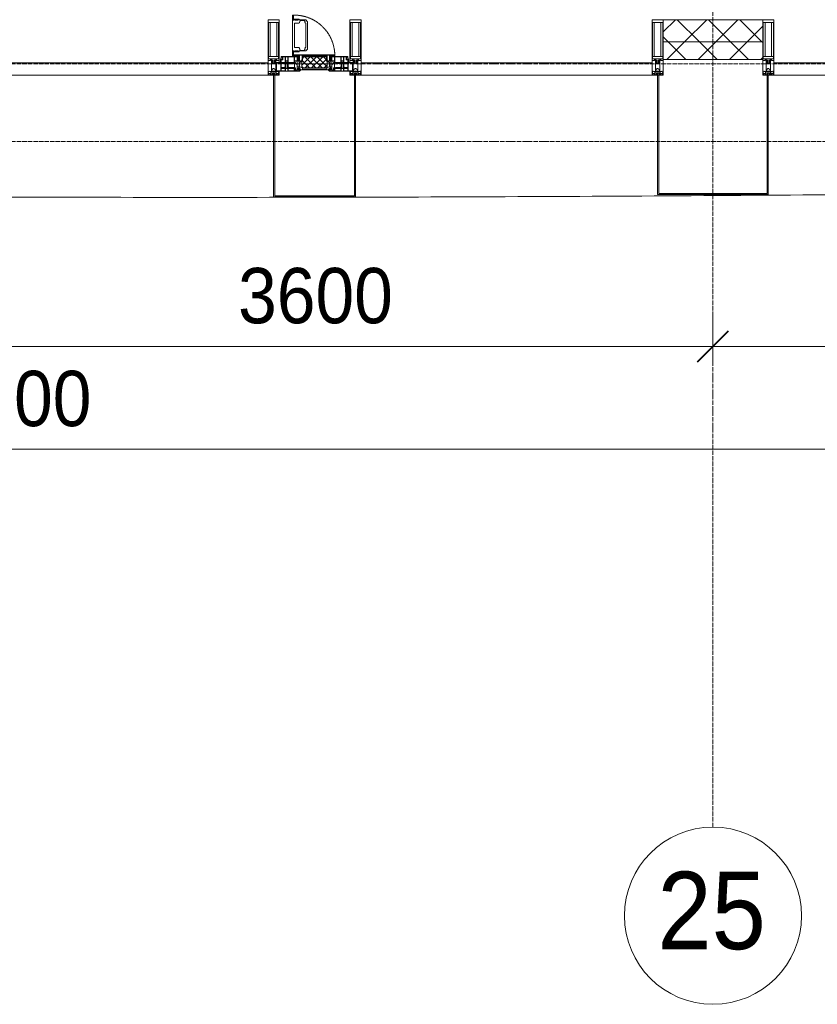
# Model space of a CAD drawing. Header units: millimetres. Extents: x 5617 to 109486, y 7718 to 230949.
# Tile 18 of 55: x 51198 to 54802, y 55653 to 60100. Entities that reach past the tile are written whole.
import ezdxf

# ---------------------------------------------------------------- set-up
doc = ezdxf.new("R2010")
doc.units = ezdxf.units.MM
for name, pattern in [('-D1-02х01', [3, 2, -1]), ('ADSK_Линия сетки', [25, 20, -2.5, 0, -2.5]), ('Линия сетки', [25, 20, -2.5, 0, -2.5])]:
    doc.linetypes.add(name, pattern=pattern)
for name, color, linetype, lineweight in [('Импосты витража', 7, 'Continuous', 18), ('Колонны', 7, 'Continuous', 18), ('Окна', 7, 'Continuous', 18), ('Оси', 7, 'Continuous', 9), ('Панели витража', 7, 'Continuous', 18), ('Размеры', 7, 'Continuous', 9), ('Размеры-100', 7, 'Continuous', 9), ('Стены разрез', 7, 'Continuous', 40), ('Стены штриховка', 7, 'Continuous', 40), ('Форма', 7, 'Continuous', 18), ('Формообразующий элемент-перекрытие', 7, 'Continuous', 18), ('Элементы узлов', 7, 'Continuous', 18)]:
    doc.layers.add(name, color=color, linetype=linetype, lineweight=lineweight)
doc.styles.add('Arial', font='arial.ttf', dxfattribs={"width": 0.9, "height": 250})
doc.styles.add('Arial_1', font='arial.ttf', dxfattribs={"width": 0.9, "height": 350})
doc.dimstyles.new('Основной_2_5_мм', dxfattribs={"dimscale": 304.8, "dimtxt": 255.06485, "dimasz": 0.463911, "dimexe": 0.492126, "dimexo": 0.492126, "dimgap": 0.098425, "dimtad": 1, "dimdec": 0, "dimdsep": 46, "dimtxsty": 'Arial', "dimblk1": 'OBLIQUE', "dimblk2": 'OBLIQUE', "dimsah": 1, "dimcen": 0.09, "dimdle": 0.492126, "dimazin": 2, "dimtfac": 1, "dimtdec": 4, "dimtix": 1, "dimtmove": 0, "dimatfit": 3, "dimfxl": 1, "dimtvp": 1, "dimtolj": 1, "dimtzin": 0, "dimlwd": 20, "dimlwe": 20, "dimarcsym": 2})
pattern_1 = [(45, (0, 0), (-70.71068, 70.71068), []), (135, (0, 0), (-70.71068, -70.71068), [])]

# ---------------------------------------------------------------- blocks, each defined once
blk = doc.blocks.new('System Panel - A_PAN_Glass-6437755-МКСС_K3_L23__76_050_')
at = {"layer": 'Панели витража', "color": 254, "lineweight": 5, "true_color": 0xcccccc}
for p, q in [((657.5, 0), (-657.5, 0)), ((-657.5, 0), (-657.5, -55)), ((657.5, -55), (657.5, 0)), ((-657.5, -55), (657.5, -55))]:
    blk.add_line(p, q, dxfattribs=at)
blk = doc.blocks.new('A_PAN_Створка - 383мм 7_1-V43-МКСС_K3_L23__76_050_')
at = {"layer": 'Панели витража', "lineweight": 5, "true_color": 0xcccccc}
h = blk.add_hatch(dxfattribs=at)
h.set_pattern_fill('FP_12', color=254, style=0, pattern_type=2)
h.set_pattern_definition([(225, (98950, 59850), (14.1421356, -14.1421356), []), (315, (98950, 59850), (14.1421356, 14.1421356), [])])
h.paths.add_polyline_path([(-54.5, -31.8), (-54.9, -34.1), (-57.2, -36.4), (-57.2, -60.8), (-54.6, -63.4), (-53.6, -82.7), (54.6, -81.8), (54.6, -63.4), (57.2, -60.8), (57.2, -36.4), (54.9, -34.1), (54.5, -31.8)])
at = {"layer": 'Окна', "color": 254, "lineweight": 5, "true_color": 0xcccccc}
for p, q in [((-67.9, -17), (-171, -17)), ((-171, -17), (-171, -57)), ((-171, -18.5), (-153.5, -18.5)), ((-153.5, -18.5), (-152, -20)), ((-152, -20), (-152, -73.5)), ((-150.5, -17), (-150.5, -29.4)), ((-132.4, -18.6), (-150.5, -18.6)), ((-150.5, -29.4), (-132.4, -29.4)), ((-150.5, -33.6), (-150.5, -68)), ((-136.3, -33.6), (-150.5, -33.6)), ((-137.2, -31), (-135.8, -35)), ((-132.5, -31), (-137.2, -31)), ((-132.1, -36.8), (-135.8, -35)), ((-132.5, -31.9), (-133.4, -33.7)), ((-133.4, -33.7), (-130.1, -35.3)), ((-132.5, -31.9), (-132.5, -31)), ((-132.4, -29.4), (-132.4, -18.6)), ((-132.1, -49), (-132.1, -36.8)), ((-131, -18.2), (-131, -29.5)), ((-120.8, -18.2), (-131, -18.2)), ((-131, -29.5), (-120.8, -29.5)), ((-131, -30.9), (-131, -33)), ((-120.8, -30.9), (-131, -30.9)), ((-129.4, -34.6), (-131, -33)), ((-130.1, -35.3), (-129.4, -34.6)), ((-130.1, -35.3), (-130.1, -50.4)), ((-122.4, -34.6), (-120.8, -33)), ((-121.7, -35.3), (-122.4, -34.6)), ((-118.4, -33.7), (-121.7, -35.3)), ((-121.7, -35.3), (-121.7, -50.4)), ((-120.8, -18.2), (-120.8, -29.5)), ((-120.8, -30.9), (-120.8, -33)), ((-119.7, -36.8), (-115.9, -35)), ((-119.7, -49), (-119.7, -36.8)), ((-119.3, -18.6), (-92.5, -18.6)), ((-119.3, -29.4), (-119.3, -18.6)), ((-92.5, -29.4), (-119.3, -29.4)), ((-119.3, -31), (-114.6, -31)), ((-119.3, -31.9), (-119.3, -31)), ((-119.3, -31.9), (-118.4, -33.7)), ((-114.6, -31), (-115.9, -35)), ((-94.1, -33.5), (-115.4, -33.5)), ((-89.9, -35.1), (-94.1, -33.5)), ((-92.5, -18.6), (-92.5, -29.4)), ((-90.8, -18.5), (-90.8, -29.4)), ((-87.3, -18.5), (-90.8, -18.5)), ((-90.8, -29.4), (-85.9, -29.4)), ((-89.9, -32.5), (-89.9, -35.1)), ((-85.9, -32.5), (-89.9, -32.5)), ((-89.9, -35.1), (-89.9, -50.9)), ((-87.3, -20.4), (-87.3, -18.5)), ((-87.3, -20.4), (-87.3, -21.9)), ((-84.8, -20.4), (-87.3, -20.4)), ((-87.3, -21.9), (-85.9, -21.9)), ((-85.9, -18.2), (-85.9, -20.4)), ((-75.9, -18.2), (-85.9, -18.2)), ((-85.9, -21.9), (-85.9, -29.4)), ((-85.9, -29.4), (-85.9, -32.5)), ((-83.4, -20.4), (-84.8, -20.4)), ((-70, -33.8), (-83.4, -20.4)), ((-78, -84), (-78, -23.5)), ((-78, -23.5), (-67.9, -23.5)), ((-78, -36.8), (-70, -36.8)), ((-78, -45.6), (-78, -36.8)), ((-75.9, -21.5), (-75.9, -18.2)), ((-75.9, -21.5), (-75.9, -23.5)), ((-74.9, -21.5), (-75.9, -21.5)), ((-75.9, -23.5), (-73, -23.5)), ((-74.9, -17.9), (-74.9, -21.5)), ((-68.9, -17.9), (-74.9, -17.9)), ((-67.2, -29.3), (-73, -23.5)), ((-61.4, -23.5), (-70, -32.1)), ((-70, -32.1), (-70, -62.5)), ((-70, -36.8), (-70, -33.8)), ((-68.9, -21.5), (-68.9, -17.9)), ((-67.9, -21.5), (-68.9, -21.5)), ((-61.4, -23.5), (-67.9, -17)), ((-67.9, -17), (-67.9, -23.5)), ((-67.9, -21.5), (-67.9, -23.5)), ((-67.9, -23.5), (-64.6, -26.8)), ((-67.9, -23.5), (-64.6, -26.8)), ((-64.6, -26.8), (-67.2, -29.3)), ((-64.6, -26.8), (-61.4, -23.5)), ((61.4, -23.5), (-61.4, -23.5)), ((67.9, -17), (61.4, -23.5)), ((70, -32.1), (61.4, -23.5)), ((61.4, -23.5), (64.6, -26.8)), ((67.9, -23.5), (64.6, -26.8)), ((64.6, -26.8), (67.9, -23.5)), ((64.6, -26.8), (67.2, -29.3)), ((67.2, -29.3), (73, -23.5)), ((67.9, -23.5), (67.9, -17)), ((171, -17), (67.9, -17)), ((67.9, -21.5), (67.9, -23.5)), ((67.9, -21.5), (68.9, -21.5)), ((67.9, -23.5), (78, -23.5)), ((68.9, -17.9), (74.9, -17.9)), ((68.9, -21.5), (68.9, -17.9)), ((70, -33.8), (83.4, -20.4)), ((70, -62.5), (70, -32.1)), ((70, -36.8), (70, -33.8)), ((78, -36.8), (70, -36.8)), ((75.9, -23.5), (73, -23.5)), ((74.9, -17.9), (74.9, -21.5)), ((74.9, -21.5), (75.9, -21.5)), ((75.9, -18.2), (85.9, -18.2)), ((75.9, -21.5), (75.9, -18.2)), ((75.9, -21.5), (75.9, -23.5)), ((78, -23.5), (78, -84)), ((78, -45.6), (78, -36.8)), ((83.4, -20.4), (84.8, -20.4)), ((84.8, -20.4), (87.3, -20.4)), ((85.9, -18.2), (85.9, -20.4)), ((85.9, -21.9), (85.9, -29.4)), ((87.3, -21.9), (85.9, -21.9)), ((85.9, -29.4), (85.9, -32.5)), ((90.8, -29.4), (85.9, -29.4)), ((85.9, -32.5), (89.9, -32.5)), ((87.3, -18.5), (90.8, -18.5)), ((87.3, -20.4), (87.3, -18.5)), ((87.3, -20.4), (87.3, -21.9)), ((89.9, -32.5), (89.9, -35.1)), ((89.9, -35.1), (94.1, -33.5)), ((89.9, -35.1), (89.9, -50.9)), ((90.8, -18.5), (90.8, -29.4)), ((92.5, -18.6), (92.5, -29.4)), ((119.3, -18.6), (92.5, -18.6)), ((92.5, -29.4), (119.3, -29.4)), ((94.1, -33.5), (115.4, -33.5)), ((114.6, -31), (115.9, -35)), ((119.3, -31), (114.6, -31)), ((119.7, -36.8), (115.9, -35)), ((119.3, -31.9), (118.4, -33.7)), ((118.4, -33.7), (121.7, -35.3)), ((119.3, -29.4), (119.3, -18.6)), ((119.3, -31.9), (119.3, -31)), ((119.7, -49), (119.7, -36.8)), ((120.8, -18.2), (120.8, -29.5)), ((120.8, -18.2), (131, -18.2)), ((131, -29.5), (120.8, -29.5)), ((120.8, -30.9), (120.8, -33)), ((120.8, -30.9), (131, -30.9)), ((122.4, -34.6), (120.8, -33)), ((121.7, -35.3), (122.4, -34.6)), ((121.7, -35.3), (121.7, -50.4)), ((129.4, -34.6), (131, -33)), ((130.1, -35.3), (129.4, -34.6)), ((133.4, -33.7), (130.1, -35.3)), ((130.1, -35.3), (130.1, -50.4)), ((131, -18.2), (131, -29.5)), ((131, -30.9), (131, -33)), ((132.1, -36.8), (135.8, -35)), ((132.1, -49), (132.1, -36.8)), ((132.4, -18.6), (150.5, -18.6)), ((132.4, -29.4), (132.4, -18.6)), ((150.5, -29.4), (132.4, -29.4)), ((132.5, -31), (137.2, -31)), ((132.5, -31.9), (132.5, -31)), ((132.5, -31.9), (133.4, -33.7)), ((137.2, -31), (135.8, -35)), ((136.3, -33.6), (150.5, -33.6)), ((150.5, -17), (150.5, -29.4)), ((150.5, -33.6), (150.5, -68)), ((153.5, -18.5), (152, -20)), ((152, -20), (152, -73.5)), ((171, -18.5), (153.5, -18.5)), ((171, -57), (171, -17)), ((-171, -55.5), (-152, -55.5)), ((-171, -57), (-156, -57)), ((-153, -60), (-153, -73.5)), ((-153, -73.5), (-150, -73.5)), ((-136.4, -52.4), (-150.5, -52.4)), ((-150.5, -56.6), (-132.4, -56.6)), ((-150.5, -68), (-143.5, -68)), ((-150.5, -69.5), (-150.5, -73.5)), ((-145, -69.5), (-150.5, -69.5)), ((-150, -73.5), (-150, -84)), ((-150, -84), (-78, -84)), ((-148.5, -81), (-148.5, -82.5)), ((-143.5, -81), (-148.5, -81)), ((-148.5, -82.5), (-132.4, -82.5)), ((-145, -69.5), (-145, -79.5)), ((-143.5, -68), (-143.5, -81)), ((-137.2, -54.8), (-135.8, -50.8)), ((-132.5, -54.8), (-137.2, -54.8)), ((-132.1, -49), (-135.8, -50.8)), ((-133.4, -52), (-130.1, -50.4)), ((-132.5, -53.8), (-133.4, -52)), ((-132.5, -53.8), (-132.5, -54.8)), ((-132.4, -56.6), (-132.4, -82.5)), ((-129.4, -51.1), (-131, -52.7)), ((-131, -55.1), (-131, -52.7)), ((-120.8, -55.1), (-131, -55.1)), ((-131, -56.5), (-131, -62.6)), ((-131, -56.5), (-120.8, -56.5)), ((-120.8, -62.6), (-131, -62.6)), ((-131, -64.6), (-120.8, -64.6)), ((-131, -82.5), (-131, -64.6)), ((-131, -82.5), (-120.8, -82.5)), ((-130.1, -50.4), (-129.4, -51.1)), ((-121.7, -50.4), (-122.4, -51.1)), ((-122.4, -51.1), (-120.8, -52.7)), ((-118.4, -52), (-121.7, -50.4)), ((-120.8, -55.1), (-120.8, -52.7)), ((-120.8, -56.5), (-120.8, -62.6)), ((-120.8, -82.5), (-120.8, -64.6)), ((-119.7, -49), (-115.9, -50.8)), ((-119.3, -53.8), (-118.4, -52)), ((-119.3, -53.8), (-119.3, -54.8)), ((-119.3, -54.8), (-114.6, -54.8)), ((-119.3, -56.6), (-119.3, -82.5)), ((-92.5, -56.6), (-119.3, -56.6)), ((-119.3, -82.5), (-92.5, -82.5)), ((-114.6, -54.8), (-115.9, -50.8)), ((-94.1, -52.5), (-115.3, -52.5)), ((-89.9, -50.9), (-94.1, -52.5)), ((-92.5, -56.6), (-92.5, -82.5)), ((-73.9, -87.5), (-91.5, -87.5)), ((-91.5, -87.5), (-91.5, -92)), ((-90.8, -56.6), (-85.9, -56.6)), ((-90.8, -62.7), (-90.8, -56.6)), ((-80.4, -62.7), (-90.8, -62.7)), ((-90.8, -64.6), (-90.8, -82.5)), ((-80.1, -64.6), (-90.8, -64.6)), ((-90.8, -82.5), (-79.5, -82.5)), ((-89.9, -52.2), (-89.9, -50.9)), ((-89.9, -52.2), (-88.6, -53.5)), ((-85.9, -53.5), (-88.6, -53.5)), ((-85.9, -53.5), (-78, -45.6)), ((-85.9, -56.6), (-85.9, -53.5)), ((-78, -84), (-85, -84)), ((-85, -84), (-85, -87.5)), ((-85, -87.5), (-78, -87.5)), ((-80.4, -61.1), (-80.4, -62.7)), ((-78, -61.1), (-80.4, -61.1)), ((-80.1, -66.1), (-80.1, -64.6)), ((-78, -66.1), (-80.1, -66.1)), ((-79.5, -80.6), (-78, -80.6)), ((-79.5, -82.5), (-79.5, -80.6)), ((-78, -66.1), (-78, -61.1)), ((-78, -87.5), (-78, -84)), ((-70, -62.5), (-73.9, -62.5)), ((-73.9, -62.5), (-73.9, -87.5)), ((73.9, -62.5), (70, -62.5)), ((73.9, -87.5), (73.9, -62.5)), ((91.5, -87.5), (73.9, -87.5)), ((85.9, -53.5), (78, -45.6)), ((78, -61.1), (80.4, -61.1)), ((78, -66.1), (78, -61.1)), ((78, -66.1), (80.1, -66.1)), ((79.5, -80.6), (78, -80.6)), ((78, -87.5), (78, -84)), ((78, -84), (85, -84)), ((78, -84), (150, -84)), ((85, -87.5), (78, -87.5)), ((79.5, -82.5), (79.5, -80.6)), ((90.8, -82.5), (79.5, -82.5)), ((80.1, -64.6), (90.8, -64.6)), ((80.1, -66.1), (80.1, -64.6)), ((80.4, -61.1), (80.4, -62.7)), ((80.4, -62.7), (90.8, -62.7)), ((85, -84), (85, -87.5)), ((85.9, -53.5), (88.6, -53.5)), ((85.9, -56.6), (85.9, -53.5)), ((90.8, -56.6), (85.9, -56.6)), ((89.9, -52.2), (88.6, -53.5)), ((89.9, -50.9), (94.1, -52.5)), ((89.9, -52.2), (89.9, -50.9)), ((90.8, -62.7), (90.8, -56.6)), ((90.8, -64.6), (90.8, -82.5)), ((91.5, -92), (91.5, -87.5)), ((92.5, -56.6), (119.3, -56.6)), ((92.5, -56.6), (92.5, -82.5)), ((119.3, -82.5), (92.5, -82.5)), ((94.1, -52.5), (115.3, -52.5)), ((114.6, -54.8), (115.9, -50.8)), ((119.3, -54.8), (114.6, -54.8)), ((119.7, -49), (115.9, -50.8)), ((118.4, -52), (121.7, -50.4)), ((119.3, -53.8), (118.4, -52)), ((119.3, -53.8), (119.3, -54.8)), ((119.3, -56.6), (119.3, -82.5)), ((122.4, -51.1), (120.8, -52.7)), ((120.8, -55.1), (120.8, -52.7)), ((120.8, -55.1), (131, -55.1)), ((120.8, -56.5), (120.8, -62.6)), ((131, -56.5), (120.8, -56.5)), ((120.8, -62.6), (131, -62.6)), ((120.8, -82.5), (120.8, -64.6)), ((131, -64.6), (120.8, -64.6)), ((131, -82.5), (120.8, -82.5)), ((121.7, -50.4), (122.4, -51.1)), ((130.1, -50.4), (129.4, -51.1)), ((129.4, -51.1), (131, -52.7)), ((133.4, -52), (130.1, -50.4)), ((131, -55.1), (131, -52.7)), ((131, -56.5), (131, -62.6)), ((131, -82.5), (131, -64.6)), ((132.1, -49), (135.8, -50.8)), ((150.5, -56.6), (132.4, -56.6)), ((132.4, -56.6), (132.4, -82.5)), ((148.5, -82.5), (132.4, -82.5)), ((132.5, -53.8), (133.4, -52)), ((132.5, -53.8), (132.5, -54.8)), ((132.5, -54.8), (137.2, -54.8)), ((137.2, -54.8), (135.8, -50.8)), ((136.4, -52.4), (150.5, -52.4)), ((143.5, -68), (143.5, -81)), ((150.5, -68), (143.5, -68)), ((143.5, -81), (148.5, -81)), ((145, -69.5), (150.5, -69.5)), ((145, -69.5), (145, -79.5)), ((148.5, -81), (148.5, -82.5)), ((150, -84), (150, -73.5)), ((150, -73.5), (153, -73.5)), ((150.5, -69.5), (150.5, -73.5)), ((171, -55.5), (152, -55.5)), ((153, -73.5), (153, -60)), ((156, -57), (171, -57)), ((-91.5, -92), (91.5, -92))]:
    blk.add_line(p, q, dxfattribs=at)
at = {"layer": 'Окна', "color": 7, "lineweight": 5, "true_color": 0xf4f4f4}
for p, q in [((95.1, -87.5), (95.1, -105.1)), ((99.6, -87.5), (95.1, -87.5)), ((99.6, -270.5), (99.6, -87.5)), ((39.7, -109), (31.1, -117.6)), ((31.1, -117.6), (31.1, -240.4)), ((41.4, -123.8), (39.1, -124.2)), ((39.1, -179), (39.1, -124.2)), ((70.1, -109), (39.7, -109)), ((41.4, -123.8), (43.5, -121.7)), ((45, -113.3), (42.3, -118.2)), ((42.3, -118.2), (43.5, -121.7)), ((45.9, -111.2), (45, -113.3)), ((63.3, -111.2), (45.9, -111.2)), ((64.1, -113), (63.3, -111.2)), ((64.1, -113), (66.7, -117)), ((66.7, -117), (68.6, -118.3)), ((68.6, -118.3), (68.6, -121.6)), ((68.6, -121.6), (71.1, -124.1)), ((70.1, -105.1), (70.1, -109)), ((95.1, -105.1), (70.1, -105.1)), ((71.1, -124.1), (89.5, -124.1)), ((74.1, -109.6), (74.1, -105.1)), ((89.1, -109.6), (74.1, -109.6)), ((89.1, -105.1), (89.1, -109.6)), ((89.5, -124.1), (90.6, -125.2)), ((90.6, -125.2), (90.6, -232.8)), ((93.1, -109.6), (93.1, -105.1)), ((97.9, -109.6), (93.1, -109.6)), ((97.9, -95.6), (95.1, -95.6)), ((97.9, -95.6), (97.9, -109.6)), ((39.1, -179), (39.1, -233.8)), ((39.7, -249), (31.1, -240.4)), ((41.4, -234.2), (39.1, -233.8)), ((70.1, -249), (39.7, -249)), ((41.4, -234.2), (43.5, -236.3)), ((42.3, -239.8), (43.5, -236.3)), ((45, -244.7), (42.3, -239.8)), ((45.9, -246.8), (45, -244.7)), ((63.3, -246.8), (45.9, -246.8)), ((64.1, -245), (63.3, -246.8)), ((64.1, -245), (66.7, -241)), ((66.7, -241), (68.6, -239.7)), ((68.6, -236.4), (71.1, -233.9)), ((68.6, -239.7), (68.6, -236.4)), ((70.1, -252.9), (70.1, -249)), ((95.1, -252.9), (70.1, -252.9)), ((71.1, -233.9), (89.5, -233.9)), ((74.1, -248.4), (74.1, -252.9)), ((89.1, -248.4), (74.1, -248.4)), ((89.1, -252.9), (89.1, -248.4)), ((89.5, -233.9), (90.6, -232.8)), ((93.1, -248.4), (93.1, -252.9)), ((97.9, -248.4), (93.1, -248.4)), ((95.1, -270.5), (95.1, -252.9)), ((97.9, -262.4), (95.1, -262.4)), ((97.9, -262.4), (97.9, -248.4)), ((99.6, -270.5), (95.1, -270.5))]:
    blk.add_line(p, q, dxfattribs=at)
at = {"layer": 'Окна', "color": 254, "lineweight": 5, "true_color": 0xcccccc}
for centre, start, end in [((-156, -60), 0, 90), ((156, -60), 90, 180)]:
    blk.add_arc(centre, 3, start, end, dxfattribs=at)
at = {"layer": 'Окна', "color": 254, "linetype": '-D1-02х01', "lineweight": 5, "true_color": 0xcccccc}
blk.add_arc((91.4, -87.5), 183, 181.4091, 271.1445, dxfattribs=at)
at = {"layer": 'Элементы узлов', "color": 254, "lineweight": 5, "true_color": 0xcccccc}
for p, q in [((-70, -32.1), (-61.4, -23.5)), ((-70, -62.5), (-70, -32.1)), ((-67.8, -38.3), (-65.7, -37.4)), ((-67.8, -55.7), (-67.8, -38.3)), ((-65.7, -37.4), (-60.8, -34.7)), ((61.4, -23.5), (-61.4, -23.5)), ((-60.8, -34.7), (-57.3, -35.9)), ((-55.2, -33.8), (-57.3, -35.9)), ((-54.9, -34.1), (-57.2, -36.4)), ((-57.2, -36.4), (-57.2, -60.8)), ((-55.2, -33.8), (-54.8, -31.5)), ((-54.9, -25.8), (-53.9, -24.8)), ((-54.9, -29.5), (-54.9, -25.8)), ((-53.9, -30.5), (-54.9, -29.5)), ((-54.5, -31.8), (-54.9, -34.1)), ((0, -31.5), (-54.8, -31.5)), ((54.5, -31.8), (-54.5, -31.8)), ((-53.9, -24.8), (53.9, -24.8)), ((53.9, -30.5), (-53.9, -30.5)), ((0, -31.5), (54.8, -31.5)), ((54.9, -25.8), (53.9, -24.8)), ((53.9, -30.5), (54.9, -29.5)), ((54.9, -34.1), (54.5, -31.8)), ((55.2, -33.8), (54.8, -31.5)), ((54.9, -29.5), (54.9, -25.8)), ((57.2, -36.4), (54.9, -34.1)), ((55.2, -33.8), (57.3, -35.9)), ((57.2, -60.8), (57.2, -36.4)), ((60.8, -34.7), (57.3, -35.9)), ((65.7, -37.4), (60.8, -34.7)), ((70, -32.1), (61.4, -23.5)), ((67.8, -38.3), (65.7, -37.4)), ((67.8, -55.7), (67.8, -38.3)), ((70, -62.5), (70, -32.1)), ((-91.5, -87.5), (-73.9, -87.5)), ((-91.5, -92), (-91.5, -87.5)), ((-83.4, -90.3), (-83.4, -87.5)), ((-73.9, -62.5), (-70, -62.5)), ((-73.9, -87.5), (-73.9, -62.5)), ((-69.4, -66.5), (-73.9, -66.5)), ((-73.9, -81.5), (-69.4, -81.5)), ((-69.4, -85.5), (-73.9, -85.5)), ((-69.4, -81.5), (-69.4, -66.5)), ((-69.4, -90.3), (-69.4, -85.5)), ((-61.7, -62.5), (-67.9, -62.5)), ((-67.9, -62.5), (-67.9, -89.3)), ((-66, -56.5), (-67.8, -55.7)), ((-66, -56.5), (-62, -59.1)), ((-62, -59.1), (-60.7, -61)), ((-61.7, -64.9), (-61.7, -62.5)), ((-60.1, -67.7), (-61.7, -64.9)), ((-60.7, -61), (-57.4, -61)), ((-56.4, -67.7), (-60.1, -67.7)), ((-57.4, -61), (-54.9, -63.5)), ((-57.2, -60.8), (-54.6, -63.4)), ((-56.4, -89.4), (-56.4, -67.7)), ((-54.9, -63.5), (-54.9, -81.9)), ((-54.9, -81.9), (-53.8, -83)), ((-54.9, -85.6), (-53.9, -84.6)), ((-54.9, -89.3), (-54.9, -85.6)), ((-54.6, -63.4), (-54.6, -81.8)), ((-54.6, -81.8), (-53.6, -82.7)), ((-53.9, -84.6), (53.9, -84.6)), ((53.8, -83), (-53.8, -83)), ((-53.6, -82.7), (53.6, -82.7)), ((53.6, -82.7), (54.6, -81.8)), ((54.9, -81.9), (53.8, -83)), ((54.9, -85.6), (53.9, -84.6)), ((54.6, -63.4), (57.2, -60.8)), ((54.6, -81.8), (54.6, -63.4)), ((57.4, -61), (54.9, -63.5)), ((54.9, -63.5), (54.9, -81.9)), ((54.9, -89.3), (54.9, -85.6)), ((56.4, -67.7), (60.1, -67.7)), ((56.4, -89.4), (56.4, -67.7)), ((60.7, -61), (57.4, -61)), ((60.1, -67.7), (61.7, -64.9)), ((62, -59.1), (60.7, -61)), ((61.7, -62.5), (67.9, -62.5)), ((61.7, -64.9), (61.7, -62.5)), ((66, -56.5), (62, -59.1)), ((66, -56.5), (67.8, -55.7)), ((67.9, -62.5), (67.9, -89.3)), ((69.4, -66.5), (73.9, -66.5)), ((69.4, -81.5), (69.4, -66.5)), ((73.9, -81.5), (69.4, -81.5)), ((69.4, -85.5), (73.9, -85.5)), ((69.4, -90.3), (69.4, -85.5)), ((73.9, -62.5), (70, -62.5)), ((73.9, -87.5), (73.9, -62.5)), ((91.5, -87.5), (73.9, -87.5)), ((83.4, -90.3), (83.4, -87.5)), ((91.5, -92), (91.5, -87.5)), ((-91.5, -92), (91.5, -92)), ((-83.4, -90.3), (-69.4, -90.3)), ((-67.9, -89.3), (-66.9, -90.3)), ((-66.9, -90.3), (-57.4, -90.3)), ((-57.4, -90.3), (-56.4, -89.4)), ((-53.9, -90.3), (-54.9, -89.3)), ((53.9, -90.3), (-53.9, -90.3)), ((53.9, -90.3), (54.9, -89.3)), ((57.4, -90.3), (56.4, -89.4)), ((66.9, -90.3), (57.4, -90.3)), ((67.9, -89.3), (66.9, -90.3)), ((83.4, -90.3), (69.4, -90.3))]:
    blk.add_line(p, q, dxfattribs=at)
blk = doc.blocks.new('Rectangular Mullion - 50Wx250H-2623690-МКСС_K3_L23__76_050_')
at = {"layer": 'Элементы узлов', "color": 254, "lineweight": 5, "true_color": 0xcccccc}
for p, q in [((-25, 65.2), (-25, 250)), ((-25, 250), (0, 250)), ((-23, 237.3), (0, 237.3)), ((-23, 237.3), (-23, 73.6)), ((-14.9, 84), (-14.9, 237.3)), ((25, 250), (0, 250)), ((23, 237.3), (0, 237.3)), ((14.9, 84), (14.9, 237.3)), ((23, 237.3), (23, 73.6)), ((25, 65.2), (25, 250)), ((-14, 65.2), (-25, 65.2)), ((0, 84), (-23, 84)), ((-0.5, 73.6), (-23, 73.6)), ((-14, 71.3), (-14, 65.2)), ((-10, 71.3), (-14, 71.3)), ((-10, 53), (-10, 71.3)), ((-8.7, 53), (-10, 53)), ((-10, 53), (-10, 17)), ((-8.7, 53), (-7, 54.7)), ((-7, 65.2), (-5.9, 67.3)), ((-7, 65.2), (-7, 54.7)), ((-4.1, 67.3), (-5.9, 67.3)), ((-4.1, 67.3), (-2.9, 65.1)), ((-2.9, 65.1), (-2.9, 54.6)), ((-1.3, 53), (-2.9, 54.6)), ((0, 53), (-1.3, 53)), ((0, 84), (23, 84)), ((0, 53), (1.3, 53)), ((0.5, 73.6), (23, 73.6)), ((1.3, 53), (2.9, 54.6)), ((4.1, 67.3), (2.9, 65.1)), ((2.9, 65.1), (2.9, 54.6)), ((4.1, 67.3), (5.9, 67.3)), ((7, 65.2), (5.9, 67.3)), ((7, 65.2), (7, 54.7)), ((8.7, 53), (7, 54.7)), ((8.7, 53), (10, 53)), ((10, 71.3), (14, 71.3)), ((10, 53), (10, 71.3)), ((10, 53), (10, 17)), ((14, 71.3), (14, 65.2)), ((14, 65.2), (25, 65.2)), ((-23.8, 14.6), (-25, 14.2)), ((-25, 0), (-25, 14.2)), ((-22.3, 17), (-23.8, 17)), ((-23.8, 17), (-23.8, 14.6)), ((-22.5, 10.6), (-23.8, 14.6)), ((-22.5, 10.6), (-23.7, 9.9)), ((-23.7, 1.3), (-23.7, 9.9)), ((-23.7, 1.3), (-11.8, 1.3)), ((-23.2, 10.2), (-22.5, 8)), ((-22.5, 8), (-22.5, 4.5)), ((-21.3, 4.5), (-22.5, 4.5)), ((-22.3, 17), (-22.3, 16)), ((-22.3, 16), (-21.3, 16)), ((-19, 17.6), (-21.3, 16)), ((-21.3, 4.5), (-21.3, 6.5)), ((-21.3, 6.5), (-14.2, 6.5)), ((-18.4, 16.6), (-19, 17.6)), ((-7.4, 16.6), (-18.4, 16.6)), ((-14.2, 6.5), (-14.2, 4.5)), ((-13.2, 4.5), (-14.2, 4.5)), ((-13.2, 4.5), (-12.2, 7.2)), ((-12.7, 7.6), (-11.3, 11.4)), ((-12.7, 7.6), (-11.8, 6.9)), ((-12.2, 9), (-12.2, 14.8)), ((-12.2, 14.8), (0, 14.8)), ((-11.8, 1.3), (-11.8, 6.9)), ((-10.5, 11.2), (-11.3, 11.4)), ((-10.5, 1.5), (-10.5, 11.2)), ((-4.8, 1.5), (-10.5, 1.5)), ((-10, 17), (-7.5, 17)), ((-8.5, 23), (-1.5, 30)), ((-8.5, 18.5), (-8.5, 23)), ((-7.5, 18.5), (-8.5, 18.5)), ((-7.5, 17), (-7.5, 18.5)), ((-7.4, 18), (-7.4, 16.6)), ((-2.6, 18), (-7.4, 18)), ((0, 8), (-4.8, 8)), ((-4.8, 1.5), (-4.8, 8)), ((-2.6, 18), (-2.6, 16.8)), ((-2.6, 16.8), (0, 16.8)), ((-1.5, 30), (0, 30)), ((1.5, 30), (0, 30)), ((2.6, 16.8), (0, 16.8)), ((0, 14.8), (0, 16.8)), ((0, 14.8), (0, 16.8)), ((12.2, 14.8), (0, 14.8)), ((0, 0), (0, 8)), ((0, 8), (4.8, 8)), ((0, 0), (0, 8)), ((8.5, 23), (1.5, 30)), ((2.6, 18), (2.6, 16.8)), ((2.6, 18), (7.4, 18)), ((4.8, 1.5), (4.8, 8)), ((4.8, 1.5), (10.5, 1.5)), ((7.4, 18), (7.4, 16.6)), ((7.4, 16.6), (18.4, 16.6)), ((7.5, 18.5), (8.5, 18.5)), ((7.5, 17), (7.5, 18.5)), ((10, 17), (7.5, 17)), ((8.5, 18.5), (8.5, 23)), ((10.5, 11.2), (11.3, 11.4)), ((10.5, 1.5), (10.5, 11.2)), ((12.7, 7.6), (11.3, 11.4)), ((12.7, 7.6), (11.8, 6.9)), ((11.8, 1.3), (11.8, 6.9)), ((23.7, 1.3), (11.8, 1.3)), ((12.2, 9), (12.2, 14.8)), ((13.2, 4.5), (12.2, 7.2)), ((13.2, 4.5), (14.2, 4.5)), ((21.3, 6.5), (14.2, 6.5)), ((14.2, 6.5), (14.2, 4.5)), ((18.4, 16.6), (19, 17.6)), ((19, 17.6), (21.3, 16)), ((22.3, 16), (21.3, 16)), ((21.3, 4.5), (21.3, 6.5)), ((21.3, 4.5), (22.5, 4.5)), ((22.3, 17), (22.3, 16)), ((22.3, 17), (23.8, 17)), ((22.5, 10.6), (23.8, 14.6)), ((22.5, 10.6), (23.7, 9.9)), ((23.2, 10.2), (22.5, 8)), ((22.5, 8), (22.5, 4.5)), ((23.7, 1.3), (23.7, 9.9)), ((23.8, 17), (23.8, 14.6)), ((23.8, 14.6), (25, 14.2)), ((25, 0), (25, 14.2)), ((-25, 0), (0, 0)), ((25, 0), (0, 0))]:
    blk.add_line(p, q, dxfattribs=at)
for centre, start, end in [((-0.5, 73.1), 360, 90), ((0.5, 73.1), 90, 180)]:
    blk.add_arc(centre, 0.5, start, end, dxfattribs=at)
blk = doc.blocks.new('Rectangular Mullion - R_StandardFrame_50Wx250H-4646277-МКСС_K3_L23__76_050_')
at = {"layer": 'Импосты витража', "color": 254, "lineweight": 5, "true_color": 0xcccccc}
for p, q in [((-25, 0), (-25, 250)), ((-25, 250), (25, 250)), ((25, 250), (25, 0)), ((0, 0), (-25, 0)), ((25, 0), (5, 0))]:
    blk.add_line(p, q, dxfattribs=at)
blk = doc.blocks.new('Rectangular Mullion - R_StandardFrame_50Wx250H-V33-МКСС_K3_L23__76_050_')
at = {"layer": 'Импосты витража', "color": 254, "lineweight": 5, "true_color": 0xcccccc}
for p, q in [((-25, 0), (-25, 250)), ((-25, 250), (25, 250)), ((25, 250), (25, 0)), ((-5, 0), (-25, 0)), ((25, 0), (0, 0))]:
    blk.add_line(p, q, dxfattribs=at)
blk = doc.blocks.new('Rectangular Mullion - R_StandardFrame_50Wx250H-V34-МКСС_K3_L23__76_050_')
at = {"layer": 'Импосты витража', "color": 254, "lineweight": 5, "true_color": 0xcccccc}
for p, q in [((-25, 0), (-25, 250)), ((-25, 250), (25, 250)), ((25, 250), (25, 57)), ((0, 0), (-25, 0)), ((25, 0), (5, 0)), ((25, 17), (25, 0))]:
    blk.add_line(p, q, dxfattribs=at)
blk = doc.blocks.new('Rectangular Mullion - R_StandardFrame_50Wx250H-V35-МКСС_K3_L23__76_050_')
at = {"layer": 'Импосты витража', "color": 254, "lineweight": 5, "true_color": 0xcccccc}
for p, q in [((-25, 57), (-25, 250)), ((-25, 250), (25, 250)), ((25, 250), (25, 0)), ((-25, 0), (-25, 17)), ((-5, 0), (-25, 0)), ((25, 0), (0, 0))]:
    blk.add_line(p, q, dxfattribs=at)
blk = doc.blocks.new('System Panel - A_PAN_Glass П-1_1-6513573-МКСС_K3_L23__76_050_')
at = {"layer": 'Панели витража', "color": 254, "lineweight": 5, "true_color": 0xcccccc}
for p, q in [((657.5, 0), (-657.5, 0)), ((-657.5, 0), (-657.5, -55)), ((657.5, -55), (657.5, 0)), ((-657.5, -55), (657.5, -55))]:
    blk.add_line(p, q, dxfattribs=at)
blk = doc.blocks.new('A_SLK_PAN_Type1 - Прямой тип панели с перфорацией Ф1_1-6626342-МКСС_K3_L23__76_050_')
at = {"layer": 'Колонны', "color": 254, "lineweight": 5, "true_color": 0xcccccc}
for p, q in [((-180, 0), (-185, 0)), ((-185, 0), (-185, -550)), ((-180, -545), (-180, 0)), ((180, 0), (180, -545)), ((185, 0), (180, 0)), ((185, -550), (185, 0)), ((-185, -550), (185, -550)), ((180, -545), (-180, -545))]:
    blk.add_line(p, q, dxfattribs=at)
blk = doc.blocks.new('A_SLK_PAN_Type1 - Прямой тип панели-5878335-МКСС_K3_L23__76_050_')
at = {"layer": 'Колонны', "color": 254, "lineweight": 5, "true_color": 0xcccccc}
for p, q in [((-245, 0), (-250, 0)), ((-250, 0), (-250, -540)), ((-245, -535), (-245, 0)), ((245, 0), (245, -535)), ((250, 0), (245, 0)), ((250, -540), (250, 0)), ((-250, -540), (250, -540)), ((245, -535), (-245, -535))]:
    blk.add_line(p, q, dxfattribs=at)
blk = doc.blocks.new('135_SLK_K3_AR_FCD_rvt-1-МКСС_K3_L23__76_050_')
at = {"layer": 'Стены разрез', "lineweight": 5, "true_color": 0xcccccc}
h = blk.add_hatch(dxfattribs=at)
h.set_pattern_fill('FP_5', color=254, style=0, pattern_type=2)
h.set_pattern_definition(pattern_1)
h.paths.add_polyline_path([(100975, 60000), (100975, 60100), (100525, 60100), (100525, 60000), (100907.2, 60000)])
h = blk.add_hatch(dxfattribs=at)
h.set_pattern_fill('FP_5', color=254, style=0, pattern_type=2)
h.set_pattern_definition(pattern_1)
h.paths.add_polyline_path([(100525, 59920), (100975, 59920), (100975, 60000), (100525, 60000), (100525, 59929.5)])
at = {"layer": 'Стены разрез', "color": 254, "lineweight": 9, "true_color": 0xcccccc}
for p, q in [((100975, 60100), (100525, 60100)), ((100525, 60100), (100525, 59920)), ((100975, 59920), (100975, 60100)), ((100525, 59920), (100975, 59920))]:
    blk.add_line(p, q, dxfattribs=at)
at = {"layer": 'Стены штриховка', "color": 254, "lineweight": 9, "true_color": 0xcccccc}
blk.add_line((100525, 60000), (100975, 60000), dxfattribs=at)
at = {"layer": 'Форма', "color": 254, "lineweight": 5, "true_color": 0xcccccc, "flags": 128}
blk.add_lwpolyline([(86061.9, 59298.7), (98142, 59297.5), (98294.2, 59297.5)], dxfattribs=at)
at = {"layer": 'Форма', "color": 254, "lineweight": 9, "true_color": 0xcccccc}
blk.add_open_spline([(97113.1, 59300), (97377.7, 59299), (97941.1, 59297.4), (98803.3, 59297.3), (99998.6, 59300.3), (101492.7, 59309.9), (103285.5, 59329.7), (105675.8, 59365.7), (108065.9, 59414.4), (110455.8, 59472.8), (111800.1, 59508.7), (112621.5, 59531.6), (112920.2, 59540.1), (113106.9, 59545.4), (113256.3, 59549.6), (113368.2, 59552.8), (113480.2, 59556), (113592.3, 59559.3), (113704.3, 59562.5), (113853.6, 59566.8), (114003, 59571.2), (114152.4, 59575.5), (114264.3, 59578.8), (114376.3, 59582.1), (114488.4, 59585.4), (114600.4, 59588.7), (114712.4, 59592), (114824.4, 59595.3), (114936.4, 59598.6), (115048.5, 59601.9), (115160.4, 59605.2), (115272.4, 59608.6), (115384.5, 59611.9), (115496.5, 59615.2), (115608.5, 59618.6), (115720.4, 59621.9), (115832.5, 59625.2), (115944.6, 59628.5), (116056.5, 59631.9), (116168.4, 59635.2), (116280.5, 59638.5), (116392.6, 59641.8), (116504.5, 59645.2), (116616.4, 59648.5), (116728.6, 59651.8), (116840.6, 59655.1), (116952.5, 59658.3), (117045.8, 59661.1), (117120.5, 59663.2), (117176.6, 59664.9), (117232.7, 59666.5), (117307.3, 59668.6), (117400.6, 59671.3), (117493.8, 59674), (117568.5, 59676.1), (117643.4, 59678.3), (117736.8, 59680.9), (117848.6, 59684), (117941.9, 59686.6), (118016.6, 59688.7), (118072.8, 59690.2), (118128.9, 59691.7), (118203.5, 59693.8), (118296.6, 59696.3), (118389.8, 59698.7), (118464.6, 59700.7), (118511.5, 59701.9), (118549, 59702.8), (118586.4, 59703.8), (118633, 59705), (118688.8, 59706.4), (118744.6, 59707.8), (118800.5, 59709.1), (118856.4, 59710.5), (118903.2, 59711.6), (118940.7, 59712.5), (118969, 59713.1), (118997.2, 59713.8), (119034.6, 59714.7), (119081.1, 59715.7), (119136.8, 59716.9), (119192.4, 59718.1), (119248.1, 59719.3), (119304, 59720.5), (119350.9, 59721.4), (119388.7, 59722.2), (119417.2, 59722.7), (119445.5, 59723.2), (119482.9, 59723.9), (119528.9, 59724.8), (119583.7, 59725.7), (119638.5, 59726.6), (119693.8, 59727.4), (119749.8, 59728.2), (119797.4, 59728.8), (119836, 59729.3), (119865.4, 59729.6), (119894.9, 59729.9), (119934.2, 59730.3), (119983.2, 59730.7), (120041.5, 59731), (120118.2, 59731.2), (120211.1, 59731.1), (120280.5, 59730.5), (120313.4, 59730)], degree=3, knots=[-0.517709, -0.517709, -0.517709, -0.517709, -0.5, -0.48, -0.46, -0.42, -0.38, -0.34, -0.26, -0.22, -0.18, -0.17, -0.165, -0.16, -0.1575, -0.155, -0.1525, -0.15, -0.1475, -0.145, -0.14, -0.1375, -0.135, -0.1325, -0.13, -0.1275, -0.125, -0.1225, -0.12, -0.1175, -0.115, -0.1125, -0.11, -0.1075, -0.105, -0.1025, -0.1, -0.0975, -0.095, -0.0925, -0.09, -0.0875, -0.085, -0.0825, -0.08, -0.0775, -0.075, -0.0725, -0.07125, -0.07, -0.06875, -0.0675, -0.065, -0.0625, -0.06125, -0.06, -0.0575, -0.055, -0.0525, -0.05125, -0.05, -0.04875, -0.0475, -0.045, -0.0425, -0.04125, -0.04, -0.039375, -0.03875, -0.0375, -0.03625, -0.035, -0.03375, -0.0325, -0.03125, -0.030625, -0.03, -0.029375, -0.02875, -0.0275, -0.02625, -0.025, -0.02375, -0.0225, -0.02125, -0.020625, -0.02, -0.019375, -0.01875, -0.0175, -0.01625, -0.015, -0.01375, -0.0125, -0.01125, -0.010625, -0.01, -0.009375, -0.00875, -0.0075, -0.00625, -0.005, -0.0025, 0, 0, 0, 0], dxfattribs=at)
at = {"layer": 'Формообразующий элемент-перекрытие', "color": 254, "lineweight": 5, "true_color": 0xcccccc}
blk.add_open_spline([(97782, 59297.8), (97759.7, 59297.8), (97719.5, 59297.9), (97679.3, 59297.9), (97661.4, 59298)], degree=3, knots=[0.49849299, 0.49849299, 0.49849299, 0.49849299, 0.5, 0.501207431, 0.501207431, 0.501207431, 0.501207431], dxfattribs=at)
at = {"layer": 'Импосты витража', "color": 254, "lineweight": 5, "true_color": 0xcccccc, "extrusion": (0, 0, -1)}
for name, p in [('Rectangular Mullion - 50Wx250H-2623690-МКСС_K3_L23__76_050_', (-98765, 59850)), ('Rectangular Mullion - R_StandardFrame_50Wx250H-V35-МКСС_K3_L23__76_050_', (-98765, 59850)), ('Rectangular Mullion - 50Wx250H-2623690-МКСС_K3_L23__76_050_', (-99135, 59850)), ('Rectangular Mullion - R_StandardFrame_50Wx250H-V34-МКСС_K3_L23__76_050_', (-99135, 59850)), ('Rectangular Mullion - 50Wx250H-2623690-МКСС_K3_L23__76_050_', (-100500, 59850)), ('Rectangular Mullion - R_StandardFrame_50Wx250H-V33-МКСС_K3_L23__76_050_', (-100500, 59850)), ('Rectangular Mullion - 50Wx250H-2623690-МКСС_K3_L23__76_050_', (-101000, 59850)), ('Rectangular Mullion - R_StandardFrame_50Wx250H-4646277-МКСС_K3_L23__76_050_', (-101000, 59850))]:
    blk.add_blockref(name, p, dxfattribs=at)
at = {"layer": 'Колонны', "color": 254, "lineweight": 5, "true_color": 0xcccccc}
for name, p in [('A_SLK_PAN_Type1 - Прямой тип панели с перфорацией Ф1_1-6626342-МКСС_K3_L23__76_050_', (98950, 59850)), ('A_SLK_PAN_Type1 - Прямой тип панели-5878335-МКСС_K3_L23__76_050_', (100750, 59850))]:
    blk.add_blockref(name, p, dxfattribs=at)
at = {"layer": 'Панели витража', "color": 254, "lineweight": 5, "true_color": 0xcccccc, "rotation": 180}
for name, p in [('A_PAN_Створка - 383мм 7_1-V43-МКСС_K3_L23__76_050_', (98950, 59850)), ('System Panel - A_PAN_Glass-6437755-МКСС_K3_L23__76_050_', (98082.5, 59850)), ('System Panel - A_PAN_Glass-6437755-МКСС_K3_L23__76_050_', (99817.5, 59850)), ('System Panel - A_PAN_Glass П-1_1-6513573-МКСС_K3_L23__76_050_', (101682.5, 59850))]:
    blk.add_blockref(name, p, dxfattribs=at)
blk = doc.blocks.new('Ось сетки - Круг_Ø8 мм-6577-МКСС_K3_L23__76_050_')
at = {"layer": 'Оси', "lineweight": 20}
for start, end in [(360, 180), (180, 360)]:
    blk.add_arc((0, 0), 4, start, end, dxfattribs=at)
blk = doc.blocks.new('DIMBLOCK17-МКСС_K3_L23__76_050_')
at = {"layer": 'Размеры-100', "lineweight": 20, "transparency": 16777216}
for p, q in [((50730.1, 58624.2), (50730.1, 58774.2)), ((54330.1, 58624.2), (54330.1, 58774.2)), ((50730.1, 58624.2), (54330.1, 58624.2)), ((50730.1, 58624.2), (50730.1, 58574.1)), ((54330.1, 58624.2), (54330.1, 58574.1))]:
    blk.add_line(p, q, dxfattribs=at)
at = {"layer": 'Размеры-100', "lineweight": 40, "transparency": 16777216}
for p, q in [((50730.1, 58624.2), (50800.8, 58694.9)), ((54330.1, 58624.2), (54400.8, 58694.9)), ((50730.1, 58624.2), (50659.4, 58553.5)), ((54330.1, 58624.2), (54259.4, 58553.5))]:
    blk.add_line(p, q, dxfattribs=at)
at = {"layer": 'Размеры-100', "color": 0, "lineweight": 20, "transparency": 16777216, "insert": (52184.8, 58978.7), "char_height": 250, "width": 828.765, "attachment_point": 1, "line_spacing_factor": 0.941778, "style": 'Arial'}
blk.add_mtext('3600', dxfattribs=at)
blk = doc.blocks.new('_Oblique')
at = {"color": 0, "linetype": 'ByBlock', "lineweight": -2}
blk.add_line((-0.5, -0.5), (0.5, 0.5), dxfattribs=at)
blk = doc.blocks.new('DIMBLOCK18-МКСС_K3_L23__76_050_')
at = {"layer": 'Размеры-100', "lineweight": 20, "transparency": 16777216}
for p, q in [((54330.1, 58624.2), (54330.1, 58774.2)), ((56830.1, 58624.2), (56830.1, 58774.2)), ((54330.1, 58624.2), (56830.1, 58624.2)), ((54330.1, 58624.2), (54330.1, 58574.1)), ((56830.1, 58624.2), (56830.1, 58574.1))]:
    blk.add_line(p, q, dxfattribs=at)
at = {"layer": 'Размеры-100', "lineweight": 40, "transparency": 16777216}
for p, q in [((54330.1, 58624.2), (54400.8, 58694.9)), ((56830.1, 58624.2), (56900.8, 58694.9)), ((54330.1, 58624.2), (54259.4, 58553.5)), ((56830.1, 58624.2), (56759.4, 58553.5))]:
    blk.add_line(p, q, dxfattribs=at)
at = {"layer": 'Размеры-100', "color": 0, "lineweight": 20, "transparency": 16777216, "insert": (55234.8, 58978.7), "char_height": 250, "width": 828.765, "attachment_point": 1, "line_spacing_factor": 0.941778, "style": 'Arial'}
blk.add_mtext('2500', dxfattribs=at)
blk = doc.blocks.new('DIMBLOCK25-МКСС_K3_L23__76_050_')
at = {"layer": 'Размеры-100', "lineweight": 20, "transparency": 16777216}
for p, q in [((29130.1, 58159.5), (29130.1, 58309.5)), ((73030.1, 58159.5), (73030.1, 58309.5)), ((28980.1, 58159.5), (73180.1, 58159.5)), ((29130.1, 58159.5), (29130.1, 58109.5)), ((73030.1, 58159.5), (73030.1, 58109.5))]:
    blk.add_line(p, q, dxfattribs=at)
at = {"layer": 'Размеры-100', "lineweight": 40, "transparency": 16777216}
for p, q in [((29130.1, 58159.5), (29200.8, 58230.2)), ((73030.1, 58159.5), (73100.8, 58230.2)), ((29130.1, 58159.5), (29059.4, 58088.8)), ((73030.1, 58159.5), (72959.4, 58088.8))]:
    blk.add_line(p, q, dxfattribs=at)
at = {"layer": 'Размеры-100', "color": 0, "lineweight": 20, "transparency": 16777216, "insert": (50648.4, 58514.1), "char_height": 250, "width": 1035.956, "attachment_point": 1, "line_spacing_factor": 0.941778, "style": 'Arial'}
blk.add_mtext('43900', dxfattribs=at)

msp = doc.modelspace()

# ---------------------------------------------------------------- linework, layer by layer
at = {"layer": 'Оси', "linetype": 'Линия сетки'}
msp.add_line((54330.1, 56452.5), (54330.1, 77595), dxfattribs=at)
at = {"layer": 'Оси', "linetype": 'ADSK_Линия сетки'}
for p, q in [((75100.1, 59900), (27103.1, 59900)), ((75100.1, 59550), (25833.1, 59550))]:
    msp.add_line(p, q, dxfattribs=at)

# ---------------------------------------------------------------- block references
at = {"lineweight": 5}
msp.add_blockref('135_SLK_K3_AR_FCD_rvt-1-МКСС_K3_L23__76_050_', (-46419.9, 0), dxfattribs=at)
at = {"layer": 'Оси', "lineweight": 20, "xscale": 99.99999999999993, "yscale": 99.99999999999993, "zscale": 99.99999999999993}
msp.add_blockref('Ось сетки - Круг_Ø8 мм-6577-МКСС_K3_L23__76_050_', (54330.1, 56052.5), dxfattribs=at)

# ---------------------------------------------------------------- texts
at = {"layer": 'Оси', "insert": (54079.5, 56251.5), "char_height": 350, "width": 606.076, "attachment_point": 1, "style": 'Arial_1'}
msp.add_mtext('25', dxfattribs=at)

# ---------------------------------------------------------------- dimensions: what is measured, and where the dimension line sits
at = {"layer": 'Размеры', "lineweight": 20}
for base, p1, p2, override, picture, middle in [((54330.1, 58624.2), (50730.1, 58724.1), (54330.1, 58724.1), {"dimpost": '<>', "dimfxl": 3600}, 'DIMBLOCK17-МКСС_K3_L23__76_050_', (52530.1, 58781.9)), ((56830.1, 58624.2), (54330.1, 58724.1), (56830.1, 58724.1), {"dimpost": '<>', "dimfxl": 2500}, 'DIMBLOCK18-МКСС_K3_L23__76_050_', (55580.1, 58781.8)), ((73030.1, 58159.5), (29130.1, 58259.5), (73030.1, 58259.5), {"dimpost": '<>', "dimfxl": 43900}, 'DIMBLOCK25-МКСС_K3_L23__76_050_', (51080.1, 58317.2))]:
    dim = msp.add_linear_dim(base=base, p1=p1, p2=p2, dimstyle='Основной_2_5_мм', override=override, dxfattribs=at)
    dim.commit()
    dim.dimension.update_dxf_attribs({"geometry": picture, "text_midpoint": middle})

doc.saveas('drawing.dxf')
